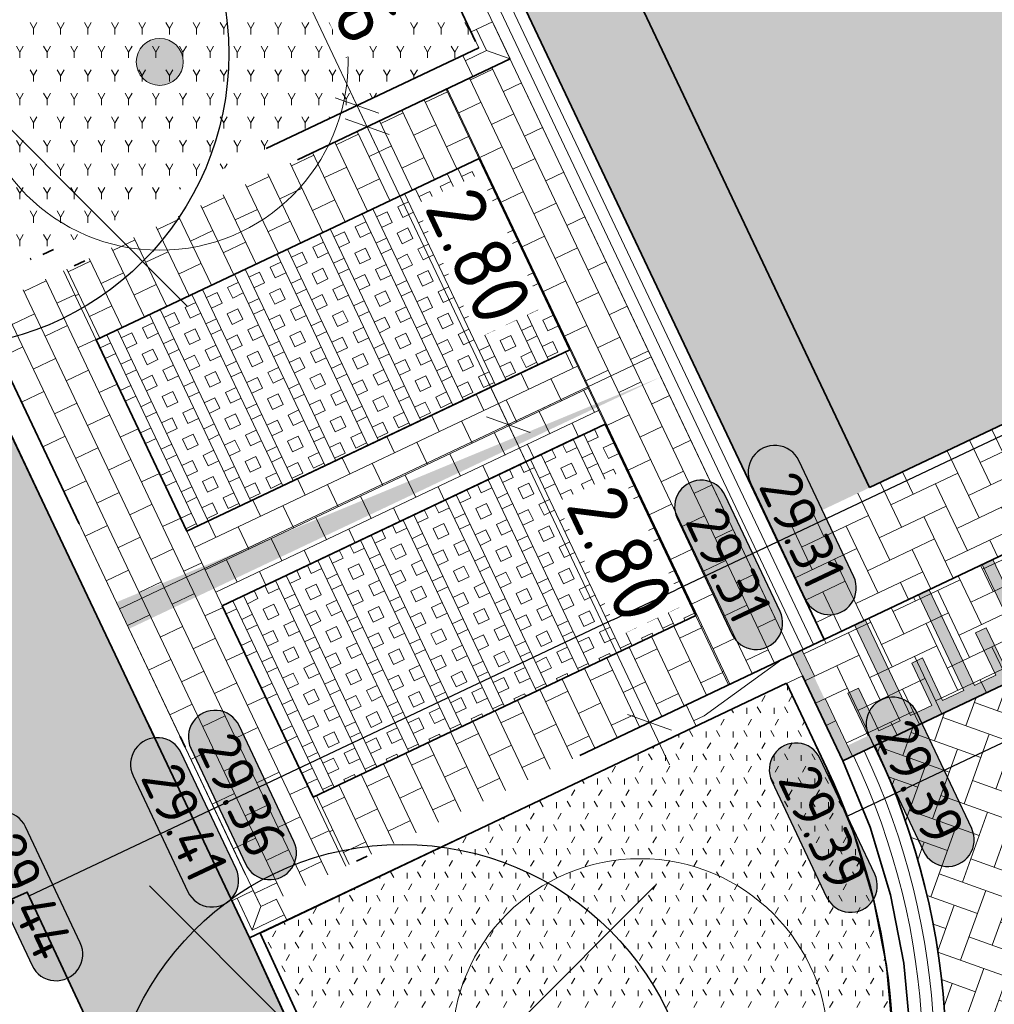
# Model space of a CAD drawing. Header units: metres. Extents: x 199937 to 201628, y 374508 to 375260.
# Tile 157 of 183: x 201397.63 to 201405.92, y 375050.48 to 375058.85. Entities that reach past the tile are written whole.
import ezdxf
from ezdxf.enums import TextEntityAlignment as Align

# ---------------------------------------------------------------- set-up
doc = ezdxf.new("R2010")
doc.units = ezdxf.units.M
for name, pattern in [('VH-GELEIDEBAND', [6, 2, -2, 0, -2]), ('VH-OPSLUITBAND_100X200', [16, 8, -2, 4, -2]), ('VH-OPSLUITBAND_150X250', [24, 16, -2, 4, -2])]:
    doc.linetypes.add(name, pattern=pattern)
for name, color, linetype, lineweight in [('031___CL_DREMPEL TALUD', 250, 'Continuous', 18), ('N-WE-GR-BEPLANTING_CULTUUR-A', 92, 'Continuous', 0), ('N-WE-GR-GROENSTROOK-G', 90, 'Continuous', 35), ('N-WE-OG-HOOGTELIJN-G', 7, 'Continuous', 25), ('N-WE-VH-DREMPEL-G', 30, 'Continuous', 35), ('N-WE-VH-DWARSHELLING-S', 7, 'Continuous', 25), ('N-WE-VH-GOOT-G', 170, 'Continuous', 35), ('N-WE-VH-KANTOPSLUITING_GELEIDEBAND_50 200-G', 20, 'VH-GELEIDEBAND', 35), ('N-WE-VH-KANTOPSLUITING_GELEIDEBAND_50 200_250_HOEKSTUK-S', 20, 'Continuous', 25), ('N-WE-VH-KANTOPSLUITING_GELEIDEBAND_50 200_250_INRITVERLOOPBAND-S', 20, 'Continuous', 25), ('N-WE-VH-KANTOPSLUITING_OPSLUITBAND_100X200-G', 150, 'VH-OPSLUITBAND_100X200', 35), ('N-WE-VH-KANTOPSLUITING_OPSLUITBAND_150X250-G', 150, 'VH-OPSLUITBAND_150X250', 35), ('N-WE-VH-KANTVERHARDING_STREKLAAG-G', 60, 'Continuous', 18), ('N-WE-VH-VERHARDING_BETONSTRAATSTEEN-G', 252, 'Continuous', 35), ('N-WE-VH-VERHARDING_GRASBETONSTEEN-A', 72, 'Continuous', 18), ('N-WE-VH-VERHARDING_GRASBETONSTEEN-G', 70, 'Continuous', 35), ('N-WE-VH-VERHARDING_TEGEL-A', 252, 'Continuous', 18), ('N-WE-VH-VERHARDING_TEGEL-G', 252, 'Continuous', 35), ('N-WE-VW-MARKERING-V', 7, 'Continuous', 18), ('N-WE-VW-MARKERING_PARKEERVAK-O', 7, 'Continuous', 18), ('X-XX-AL-HOOGTELABEL-S', 7, 'Continuous', 25), ('X-XX-AL-M', 7, 'Continuous', 18)]:
    doc.layers.add(name, color=color, linetype=linetype, lineweight=lineweight)
for name, color, linetype, lineweight, true_color in [('N-WE-GR-BOOM-S', 3, 'Continuous', 25, 0x00ff00), ('N-WE-VH-VERHARDING_BETONSTRAATSTEEN_HEIDE-A', 7, 'Continuous', 0, 0x986657), ('N-WE-VH-VERHARDING_BETONSTRAATSTEEN_ROOD-A', 7, 'Continuous', 0, 0xa92c0a), ('V-WE-GR-BOOM-S', 80, 'Continuous', 25, 0x3fff00)]:
    doc.layers.add(name, color=color, linetype=linetype, lineweight=lineweight, true_color=true_color)
doc.layers.add('X-XX-AL-HULPLIJN-G', color=7, linetype='Continuous', lineweight=18, plot=False)
doc.styles.add('NLCS-ISO-ANNOTATIEF-T18', font='NLCS-ISO.ttf', dxfattribs={"height": 1.8})
doc.styles.add('NLCS-ISO-ANNOTATIEF-T25', font='NLCS-ISO.ttf', dxfattribs={"height": 2.5})
doc.dimstyles.new('NLCS-ANNOTATIEF-T25-SCHRAP_L2_H1', dxfattribs={"dimtxt": 2.5, "dimasz": 1.4, "dimexe": 2, "dimexo": 2, "dimgap": 0.7, "dimtad": 1, "dimzin": 0, "dimdsep": 46, "dimtxsty": 'NLCS-ISO-ANNOTATIEF-T25', "dimblk": 'OBLIQUE', "dimcen": 0, "dimdle": 2, "dimclrd": 256, "dimclre": 256, "dimclrt": 256, "dimadec": 1, "dimazin": 0, "dimtfac": 1, "dimtdec": 3, "dimtofl": 0, "dimtmove": 0, "dimatfit": 3, "dimldrblk": 'OBLIQUE', "dimfxl": 2, "dimfxlon": 1, "dimtfillclr": 256, "dimtolj": 1, "dimtzin": 0, "dimlwd": -1, "dimlwe": -1, "dimarcsym": 0})
pattern_1 = [(205.3682, (201384.08018, 375094.02054), (-0.0997793, -0.27972145), [0.21, -0.21]), (295.3682, (201384.08018, 375094.02054), (0.1897504, 0.0899711), [])]
pattern_2 = [(295.3682, (201384.0802, 375094.02054), (0.3614293, 0.1713735), []), (295.3682, (201383.98982, 375093.9777), (0.3614293, 0.1713735), []), (205.3682, (201384.0802, 375094.02054), (0.1713735, -0.3614293), [-0.1, 0.1]), (205.3682, (201384.12302, 375093.9302), (0.1713735, -0.3614293), [-0.1, 0.1]), (205.3682, (201384.16587, 375093.83983), (0.1713735, -0.3614293), [0.1, -0.1]), (205.3682, (201384.2087, 375093.74947), (0.1713735, -0.3614293), [0.1, -0.1]), (295.3682, (201383.89947, 375093.93485), (0.3614293, 0.1713735), [0.1, -0.1]), (295.3682, (201383.8091, 375093.892), (0.3614293, 0.1713735), [0.1, -0.1])]
pattern_3 = [(205.37, (0, 0), (-0.09977051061, -0.27972458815), [0.21, -0.21]), (295.37, (0, 0), (0.18974754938, 0.08997703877), [])]

# ---------------------------------------------------------------- blocks, each defined once
blk = doc.blocks.new('*U14')
at = {"flags": 128}
for points in [[(-2.75, -0.1), (-2.75, -0.5)], [(-2.65, -0.1), (-2.65, -0.5)], [(-2.65, -0.1), (-2.45, -0.1)], [(-2.45, -0.1), (-2.45, -1)], [(-2.35, -0.1), (-2.35, -1)], [(-2.35, -0.1), (-2.15, -0.1)], [(-2.15, -0.1), (-2.15, -0.5)], [(-2.05, -0.1), (-2.05, -0.5)], [(-2.05, -0.1), (-1.85, -0.1)], [(-1.85, -0.1), (-1.85, -1)], [(-1.75, -0.1), (-1.75, -1)], [(-1.75, -0.1), (-1.55, -0.1)], [(-1.55, -0.1), (-1.55, -0.5)], [(-1.45, -0.1), (-1.45, -0.5)], [(-1.45, -0.1), (-1.25, -0.1)], [(-1.25, -0.1), (-1.25, -1)], [(-1.15, -0.1), (-1.15, -1)], [(-1.15, -0.1), (-0.95, -0.1)], [(-0.95, -0.1), (-0.95, -0.5)], [(-0.85, -0.1), (-0.65, -0.1)], [(-0.85, -0.1), (-0.85, -0.5)], [(-0.65, -0.1), (-0.65, -1)], [(-0.55, -0.1), (-0.35, -0.1)], [(-0.55, -0.1), (-0.55, -1)], [(-0.35, -0.1), (-0.35, -0.5)], [(-0.25, -0.1), (-0.05, -0.1)], [(-0.25, -0.1), (-0.25, -0.5)], [(-0.05, -0.1), (-0.05, -1)], [(0.05, -0.1), (0.25, -0.1)], [(0.05, -0.1), (0.05, -1)], [(0.25, -0.1), (0.25, -0.5)], [(0.35, -0.1), (0.55, -0.1)], [(0.35, -0.1), (0.35, -0.5)], [(0.55, -0.1), (0.55, -1)], [(0.65, -0.1), (0.65, -1)], [(0.65, -0.1), (0.85, -0.1)], [(0.85, -0.1), (0.85, -0.5)], [(0.95, -0.1), (0.95, -0.5)], [(0.95, -0.1), (1.15, -0.1)], [(1.15, -0.1), (1.15, -1)], [(1.25, -0.1), (1.45, -0.1)], [(1.25, -0.1), (1.25, -1)], [(1.45, -0.1), (1.45, -0.5)], [(1.55, -0.1), (1.55, -0.5)], [(1.55, -0.1), (1.75, -0.1)], [(1.75, -0.1), (1.75, -1)], [(1.85, -0.1), (2.05, -0.1)], [(1.85, -0.1), (1.85, -1)], [(2.05, -0.1), (2.05, -0.5)], [(2.15, -0.1), (2.15, -0.5)], [(2.15, -0.1), (2.35, -0.1)], [(2.35, -0.1), (2.35, -1)], [(2.45, -0.1), (2.65, -0.1)], [(2.45, -0.1), (2.45, -1)], [(2.65, -0.1), (2.65, -0.5)], [(2.75, -0.1), (2.75, -0.5)], [(-2.65, -0.5), (-2.75, -0.5)], [(-2.05, -0.5), (-2.15, -0.5)], [(-1.45, -0.5), (-1.55, -0.5)], [(-0.85, -0.5), (-0.95, -0.5)], [(-0.25, -0.5), (-0.35, -0.5)], [(0.35, -0.5), (0.25, -0.5)], [(0.95, -0.5), (0.85, -0.5)], [(1.55, -0.5), (1.45, -0.5)], [(2.15, -0.5), (2.05, -0.5)], [(2.75, -0.5), (2.65, -0.5)], [(-2.45, -1), (-2.35, -1)], [(-1.85, -1), (-1.75, -1)], [(-1.25, -1), (-1.15, -1)], [(-0.65, -1), (-0.55, -1)], [(-0.05, -1), (0.05, -1)], [(0.55, -1), (0.65, -1)], [(1.15, -1), (1.25, -1)], [(1.75, -1), (1.85, -1)], [(2.35, -1), (2.45, -1)]]:
    blk.add_lwpolyline(points, dxfattribs=at)
blk = doc.blocks.new('SGR-BOOM_01-SO')
at = {"linetype": 'ByBlock', "lineweight": 18}
h = blk.add_hatch(color=0, dxfattribs=at)
h.dxf.hatch_style = 1
edge = h.paths.add_edge_path()
edge.add_arc((0, 0), 0.25, 0, 360)
at = {"color": 0, "linetype": 'ByBlock', "lineweight": 18}
for radius in [2, 0.25]:
    blk.add_circle((0, 0), radius, dxfattribs=at)
blk = doc.blocks.new('_Oblique')
at = {"color": 0, "linetype": 'ByBlock', "lineweight": -2}
blk.add_line((-0.5, -0.5), (0.5, 0.5), dxfattribs=at)
blk = doc.blocks.new('*D216')
at = {"layer": 'Defpoints', "color": 0, "transparency": 16777216}
for p in [(201400.5863, 375057.9388), (201401.7859, 375055.4088), (201401.7859, 375055.4088)]:
    blk.add_point(p, dxfattribs=at)
at = {"layer": 'X-XX-AL-M', "transparency": 16777216}
for p, q in [((201400.4149, 375058.3002), (201401.9573, 375055.0473)), ((201400.5863, 375057.9388), (201400.9477, 375058.1102)), ((201401.7859, 375055.4088), (201402.1473, 375055.5801))]:
    blk.add_line(p, q, dxfattribs=at)
at = {"layer": 'X-XX-AL-M', "transparency": 16777216, "xscale": 0.28, "yscale": 0.28, "zscale": 0.28}
for p, rotation in [((201400.5863, 375057.9388), 115.3681995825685), ((201401.7859, 375055.4088), 295.3681995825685)]:
    blk.add_blockref('_Oblique', p, dxfattribs=dict(at, rotation=rotation))
at = {"layer": 'X-XX-AL-M', "transparency": 16777216, "insert": (201401.5385, 375056.8409), "char_height": 0.5, "attachment_point": 5, "rotation": 295.3682, "style": 'NLCS-ISO-ANNOTATIEF-T25', "bg_fill": 3, "box_fill_scale": 1.1, "bg_fill_color": 256, "bg_fill_true_color": 13158600, "bg_fill_transparency": 0}
blk.add_mtext('\\A1;2.80', dxfattribs=at)
blk = doc.blocks.new('*D217')
at = {"layer": 'Defpoints', "color": 0, "transparency": 16777216}
for p in [(201401.7859, 375055.4088), (201402.9855, 375052.8788), (201402.9855, 375052.8788)]:
    blk.add_point(p, dxfattribs=at)
at = {"layer": 'X-XX-AL-M', "transparency": 16777216}
for p, q in [((201401.6145, 375055.7702), (201403.1569, 375052.5173)), ((201401.7859, 375055.4088), (201402.1473, 375055.5801)), ((201402.9855, 375052.8788), (201403.347, 375053.0501))]:
    blk.add_line(p, q, dxfattribs=at)
at = {"layer": 'X-XX-AL-M', "transparency": 16777216, "xscale": 0.28, "yscale": 0.28, "zscale": 0.28}
for p, rotation in [((201401.7859, 375055.4088), 115.3681995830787), ((201402.9855, 375052.8788), 295.3681995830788)]:
    blk.add_blockref('_Oblique', p, dxfattribs=dict(at, rotation=rotation))
at = {"layer": 'X-XX-AL-M', "transparency": 16777216, "insert": (201402.7381, 375054.3109), "char_height": 0.5, "attachment_point": 5, "rotation": 295.3682, "style": 'NLCS-ISO-ANNOTATIEF-T25', "bg_fill": 3, "box_fill_scale": 1.1, "bg_fill_color": 256, "bg_fill_true_color": 13158600, "bg_fill_transparency": 0}
blk.add_mtext('\\A1;2.80', dxfattribs=at)
blk = doc.blocks.new('*D220')
at = {"layer": 'Defpoints', "color": 0, "transparency": 16777216}
for p in [(201399.618, 375059.9809), (201400.5006, 375058.1195), (201400.5006, 375058.1195)]:
    blk.add_point(p, dxfattribs=at)
at = {"layer": 'X-XX-AL-M', "transparency": 16777216}
for p, q in [((201399.4467, 375060.3423), (201400.672, 375057.7581)), ((201399.618, 375059.9809), (201399.9795, 375060.1522)), ((201400.5006, 375058.1195), (201400.862, 375058.2909))]:
    blk.add_line(p, q, dxfattribs=at)
at = {"layer": 'X-XX-AL-M', "transparency": 16777216, "xscale": 0.28, "yscale": 0.28, "zscale": 0.28}
for p, rotation in [((201399.618, 375059.9809), 115.3681995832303), ((201400.5006, 375058.1195), 295.3681995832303)]:
    blk.add_blockref('_Oblique', p, dxfattribs=dict(at, rotation=rotation))
at = {"layer": 'X-XX-AL-M', "transparency": 16777216, "insert": (201400.4117, 375059.2173), "char_height": 0.5, "attachment_point": 5, "rotation": 295.3682, "style": 'NLCS-ISO-ANNOTATIEF-T25', "bg_fill": 3, "box_fill_scale": 1.1, "bg_fill_color": 256, "bg_fill_true_color": 13158600, "bg_fill_transparency": 0}
blk.add_mtext('\\A1;2.06', dxfattribs=at)
blk = doc.blocks.new('SVH-GELEIDEBAND HOEKSTUK_50 200X250_L150_H90INW_HD-MM')
at = {"linetype": 'Continuous', "lineweight": 0}
blk.add_line((150, 0), (300, 150), dxfattribs=at)
blk.add_lwpolyline([(150, 0), (0, 0), (0, 200), (350, 200), (350, -150), (150, -150)], close=True, dxfattribs=at)
blk.add_lwpolyline([(300, -150), (300, 150), (0, 150)], dxfattribs=at)
blk = doc.blocks.new('SVH-GELEIDEBAND HOEKSTUK_50 200X250_L350_H90UITW_HD-MM')
at = {"linetype": 'Continuous', "lineweight": 0}
for p, q in [((200, 350), (200, 150)), ((200, 150), (0, 150)), ((200, 150), (350, 0))]:
    blk.add_line(p, q, dxfattribs=at)
blk.add_lwpolyline([(0, 200), (150, 200), (150, 350), (350, 350), (350, 0), (0, 0)], close=True, dxfattribs=at)
blk = doc.blocks.new('SVH-GELEIDEBAND INRITVERLOOPBAND_50 200X200_RECHTS_L1000_HD-MM')
at = {"linetype": 'Continuous', "lineweight": 0}
blk.add_lwpolyline([(0, 0), (-1000, 0), (-1000, 200), (0, 200)], close=True, dxfattribs=at)
blk.add_lwpolyline([(-900, 0), (-100, 150), (0, 150)], dxfattribs=at)
blk = doc.blocks.new('*U283')
h = blk.add_hatch(color=253)
h.dxf.hatch_style = 1
edge = h.paths.add_edge_path()
edge.add_line((2.726, 1.132), (-2.726, 1.132))
edge.add_arc((-2.726, 0), 1.132, 90, 270)
edge.add_line((-2.726, -1.132), (2.726, -1.132))
edge.add_arc((2.726, 0), 1.132, 270, 450)
blk.add_lwpolyline([(2.726, 1.132), (-2.726, 1.132, 1), (-2.726, -1.132), (2.726, -1.132, 1)], format="xyb", close=True)
at = {"style": 'NLCS-ISO-ANNOTATIEF-T18'}
blk.add_attdef('HGT', text='', height=1.8, dxfattribs=at).set_placement((-0.003, 0), align=Align.MIDDLE_CENTER)
blk = doc.blocks.new('V-SGR-BOOM_01')
at = {"ltscale": 0.1}
h = blk.add_hatch(color=256, dxfattribs=at)
edge = h.paths.add_edge_path()
edge.add_arc((0, 0), 0.15, 0, 360)
at = {"lineweight": -3}
for p, q in [((-2.1464, 2.1464), (2.1464, -2.1464)), ((2.1464, 2.1464), (-2.1464, -2.1464))]:
    blk.add_line(p, q, dxfattribs=at)
for radius in [2.5, 0.045]:
    blk.add_circle((0, 0), radius)
at = {"ltscale": 0.1}
blk.add_circle((0, 0), 0.15, dxfattribs=at)
blk = doc.blocks.new('*U438')
blk.add_solid([(0, 0), (0, 0.25), (5, 0)])
blk = doc.blocks.new('*U439')
blk.add_solid([(0, 0), (0, 0.25), (5.4709, 0)])
blk = doc.blocks.new('*U442')
blk.add_solid([(0, 0), (0, 0.25), (3.7764, 0)])

msp = doc.modelspace()

# ---------------------------------------------------------------- hatches: boundary and pattern name
at = {"layer": 'N-WE-GR-BEPLANTING_CULTUUR-A'}
h = msp.add_hatch(dxfattribs=at)
h.set_pattern_fill('AGR-BEPLANTING_SOORT_01-SO', color=256, scale=0.2, pattern_type=2)
h.set_pattern_definition([(60, (201123.74073, 375003.37324), (-0.11547008, 0.19999995), [0.0577352, -0.1732052]), (120, (201123.74073, 375003.37324), (-0.23094008, -5e-08), [0.0577352, -0.1732052]), (270, (201123.74073, 375003.37324), (0.11547, -0.2), [0.05, -0.35])])
h.paths.add_polyline_path([(201401.5344, 375058.6097), (201400.6519, 375060.471), (201396.3147, 375058.4146), (201397.1973, 375056.5532)])
h = msp.add_hatch(dxfattribs=at)
h.set_pattern_fill('AGR-BEPLANTING_SOORT_01-SO', color=256, scale=0.2, pattern_type=2)
h.set_pattern_definition([(60, (0, 0), (-0.11547008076, 0.199999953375), [0.0577352, -0.1732052]), (120, (0, 0), (-0.23094008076, -4.6625e-08), [0.0577352, -0.1732052]), (270, (0, 0), (0.11547, -0.2), [0.05, -0.35])])
edge = h.paths.add_edge_path()
edge.add_arc((201399.2071, 375049.9805), 5.85, 303.43428, 385.3682)
edge.add_line((201404.493, 375052.4868), (201404.1502, 375053.2096))
edge.add_line((201404.1502, 375053.2096), (201399.678, 375051.0878))
edge.add_line((201399.678, 375051.0878), (201402.4303, 375045.0985))
at = {"layer": 'N-WE-VH-VERHARDING_BETONSTRAATSTEEN_HEIDE-A', "true_color": 0x986657}
h = msp.add_hatch(dxfattribs=at)
h.set_pattern_fill('AVH-HEI_BSS_KEIFRMT_KEPER-SO', color=25, scale=2, angle=115.26, pattern_type=2)
h.set_pattern_definition([(115.26, (0, 0), (-0.27953252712, 0.10030735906), [0.63, -0.21]), (25.26, (-0.37984, -0.17923), (-0.27953252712, 0.10030735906), [0.63, -0.21])])
h.paths.add_polyline_path([(201387.5633, 375091.3428), (201386.7493, 375090.9588), (201404.0427, 375054.4868), (201404.8559, 375054.8723)])
h = msp.add_hatch(dxfattribs=at)
h.set_pattern_fill('AVH-HEI_BSS_KEIFRMT_KEPER-SO', color=25, scale=2, angle=25.3682, pattern_type=2)
h.set_pattern_definition([(25.368, (201408.17282, 375056.44507), (0.099779, 0.2797215), [0.63, -0.21]), (295.368, (201407.99288, 375056.82457), (0.099779, 0.2797215), [0.63, -0.21])])
h.paths.add_polyline_path([(201409.4145, 375055.9271), (201408.986, 375056.8307), (201404.0427, 375054.4868), (201404.4711, 375053.5832)])
at = {"layer": 'N-WE-VH-VERHARDING_BETONSTRAATSTEEN_ROOD-A'}
h = msp.add_hatch(dxfattribs=at)
h.set_pattern_fill('AVH-ROO_BSS_KEIFRMT_KEPER-SO', color=36, scale=2, angle=-19.62635, pattern_type=2)
h.set_pattern_definition([(340.37365, (201390.89287, 375092.91379), (0.2683354, 0.1272639), [0.63, -0.21]), (250.37365, (201391.03394, 375093.30939), (0.2683354, 0.1272639), [0.63, -0.21])])
h.paths.add_polyline_path([(201390.8832, 375092.9092), (201387.5633, 375091.3428), (201404.8559, 375054.8723), (201408.1728, 375056.4451)])
h = msp.add_hatch(dxfattribs=at)
h.set_pattern_fill('AVH-ROO_BSS_KEIFRMT_HALFST-SO', color=36, scale=2, angle=-154.6318, pattern_type=2)
h.set_pattern_definition(pattern_1)
h.paths.add_polyline_path([(201401.8008, 375058.5147), (201401.2587, 375058.2576), (201402.4583, 375055.7276), (201403.0005, 375055.9847)])
h = msp.add_hatch(dxfattribs=at)
h.set_pattern_fill('AVH-ROO_BSS_KEIFRMT_HALFST-SO', color=36, scale=2, angle=205.37, pattern_type=2)
h.set_pattern_definition(pattern_3)
h.paths.add_polyline_path([(201401.5372, 375057.6703), (201401.2587, 375058.2576), (201398.0058, 375056.7152), (201398.2843, 375056.1279)])
h = msp.add_hatch(dxfattribs=at)
h.set_pattern_fill('AVH-ROO_BSS_KEIFRMT_HALFST-SO', color=36, scale=2, angle=-154.6318, pattern_type=2)
h.set_pattern_definition(pattern_1)
h.paths.add_polyline_path([(201398.0058, 375056.7152), (201397.283, 375056.3725), (201397.497, 375055.9211), (201398.4826, 375053.8425), (201399.2054, 375054.1852)])
h = msp.add_hatch(dxfattribs=at)
h.set_pattern_fill('AVH-ROO_BSS_KEIFRMT_HALFST-SO', color=36, scale=2, angle=-64.6318, pattern_type=2)
h.set_pattern_definition([(295.36819958, (0, 0), (0.27972145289, -0.09977930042), [0.21, -0.21]), (25.36819958, (0, 0), (-0.08997107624, 0.18975037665), [])])
h.paths.add_polyline_path([(201402.6083, 375055.4113), (201402.3084, 375056.0438), (201399.0555, 375054.5015), (201399.3554, 375053.869)])
h = msp.add_hatch(dxfattribs=at)
h.set_pattern_fill('AVH-ROO_BSS_KEIFRMT_KEPER-SO', color=36, scale=2, angle=25.37, pattern_type=2)
h.set_pattern_definition([(25.37, (201109.11427, 374903.02658), (0.09977051, 0.27972459), [0.63, -0.21]), (295.37, (201108.93432, 374903.40608), (0.09977051, 0.27972459), [0.63, -0.21])])
h.paths.add_polyline_path([(201409.6855, 375056.0556), (201410.114, 375055.152), (201404.6285, 375052.5511), (201404.2001, 375053.4547)])
h = msp.add_hatch(dxfattribs=at)
h.set_pattern_fill('AVH-ROO_BSS_KEIFRMT_HALFST-SO', color=36, scale=2, angle=-154.6318, pattern_type=2)
h.set_pattern_definition(pattern_1)
h.paths.add_polyline_path([(201403.0005, 375055.9847), (201402.4583, 375055.7276), (201403.6579, 375053.1976), (201404.2001, 375053.4547)])
h = msp.add_hatch(dxfattribs=at)
h.set_pattern_fill('AVH-ROO_BSS_KEIFRMT_KEPER-SO', color=36, scale=2, angle=-19.74167, pattern_type=2)
h.set_pattern_definition([(340.25833, (201380.83644, 375114.1943), (0.26859106, 0.1267235), [0.63, -0.21]), (250.25833, (201380.97831, 375114.58962), (0.26859106, 0.1267235), [0.63, -0.21])])
edge = h.paths.add_edge_path()
edge.add_line((201409.843, 375055.0236), (201404.8996, 375052.6796))
edge.add_arc((201399.2071, 375049.9805), 6.3, -64.16968, 25.3682, ccw=False)
edge.add_line((201401.952, 375044.3099), (201401.7902, 375044.2316))
edge.add_line((201401.7902, 375044.2316), (201403.8814, 375039.9115))
edge.add_arc((201406.6264, 375034.241), 6.3, 25.40252, 115.83032, ccw=False)
edge.add_line((201412.3173, 375036.9435), (201417.3177, 375039.3247))
edge.add_line((201417.3177, 375039.3247), (201409.843, 375055.0236))
h = msp.add_hatch(dxfattribs=at)
h.set_pattern_fill('AVH-ROO_BSS_KEIFRMT_HALFST-SO', color=36, scale=2, angle=-154.6318, pattern_type=2)
h.set_pattern_definition(pattern_1)
h.paths.add_polyline_path([(201399.2054, 375054.1852), (201398.4826, 375053.8425), (201398.5681, 375053.6621), (201399.6822, 375051.3125), (201400.4051, 375051.6552)])
h = msp.add_hatch(dxfattribs=at)
h.set_pattern_fill('AVH-ROO_BSS_KEIFRMT_HALFST-SO', color=36, scale=2, angle=205.37, pattern_type=2)
h.set_pattern_definition(pattern_3)
h.paths.add_polyline_path([(201403.6579, 375053.1976), (201403.3794, 375053.7849), (201400.1266, 375052.2426), (201400.4051, 375051.6552)])
at = {"layer": 'N-WE-VH-VERHARDING_GRASBETONSTEEN-A', "true_color": 0x52a500}
h = msp.add_hatch(dxfattribs=at)
h.set_pattern_fill('AVH-GRASBETONSTEEN_01-SO', color=74, angle=-154.6318, pattern_type=2)
h.set_pattern_definition(pattern_2)
h.paths.add_polyline_path([(201399.0555, 375054.5015), (201402.3084, 375056.0438), (201401.5372, 375057.6703), (201398.2843, 375056.1279)])
h = msp.add_hatch(dxfattribs=at)
h.set_pattern_fill('AVH-GRASBETONSTEEN_01-SO', color=74, angle=-154.6318, pattern_type=2)
h.set_pattern_definition(pattern_2)
h.paths.add_polyline_path([(201402.6083, 375055.4113), (201399.3554, 375053.869), (201400.1266, 375052.2426), (201403.3794, 375053.7849)])
at = {"layer": 'N-WE-VH-VERHARDING_TEGEL-A'}
h = msp.add_hatch(dxfattribs=at)
h.set_pattern_fill('AVH-TEGEL_300X300_HALFST-SO', color=256, scale=5, angle=115.44303, pattern_type=2)
h.set_pattern_definition([(115.44303, (201401.07311, 375044.21776), (-0.264336, 0.20646184), [0.3, -0.3]), (205.44303, (201401.0731, 375044.21776), (0.128884, -0.2709039), [])])
edge = h.paths.add_edge_path()
edge.add_line((201376.9752, 375091.3749), (201375.6376, 375090.6981))
edge.add_line((201375.6376, 375090.6981), (201377.14, 375087.729))
edge.add_line((201377.14, 375087.729), (201374.43, 375086.42))
edge.add_line((201374.43, 375086.42), (201378.021, 375078.864))
edge.add_line((201378.021, 375078.864), (201380.732, 375080.149))
edge.add_line((201380.732, 375080.149), (201383.3399, 375074.5822))
edge.add_line((201383.3399, 375074.5822), (201386.1264, 375075.9136))
edge.add_line((201386.1264, 375075.9136), (201389.5347, 375068.8167))
edge.add_line((201389.5347, 375068.8167), (201387.8, 375068.02))
edge.add_line((201387.8, 375068.02), (201388.503, 375066.549))
edge.add_line((201388.503, 375066.549), (201388.1421, 375066.3767))
edge.add_line((201388.1421, 375066.3767), (201389.0629, 375064.4554))
edge.add_line((201389.0629, 375064.4554), (201389.421, 375064.627))
edge.add_line((201389.421, 375064.627), (201390.126, 375063.15))
edge.add_line((201390.126, 375063.15), (201391.7957, 375063.9242))
edge.add_line((201391.7957, 375063.9242), (201395.4147, 375056.3852))
edge.add_line((201395.4147, 375056.3852), (201393.703, 375055.557))
edge.add_line((201393.703, 375055.557), (201394.405, 375054.086))
edge.add_line((201394.405, 375054.086), (201394.044, 375053.914))
edge.add_line((201394.044, 375053.914), (201394.9602, 375051.9911))
edge.add_line((201394.9602, 375051.9911), (201395.321, 375052.163))
edge.add_line((201395.321, 375052.163), (201396.024, 375050.688))
edge.add_line((201396.024, 375050.688), (201397.6983, 375051.4363))
edge.add_line((201397.6983, 375051.4363), (201401.0096, 375044.3537))
edge.add_line((201401.0096, 375044.3537), (201401.756, 375044.715))
edge.add_arc((201399.2071, 375049.9805), 5.85, 295.83032, 302.44459)
edge.add_line((201402.3455, 375045.0436), (201399.5872, 375051.0461))
edge.add_line((201399.5872, 375051.0461), (201387.4935, 375076.5519))
edge.add_line((201387.4935, 375076.5519), (201386.4027, 375078.853))
edge.add_line((201386.4027, 375078.853), (201383.3436, 375077.403))
edge.add_line((201383.3436, 375077.403), (201376.9752, 375091.3749))
at = {"layer": 'N-WE-VW-MARKERING-V'}
h = msp.add_hatch(color=256, dxfattribs=at)
h.dxf.hatch_style = 1
h.paths.add_polyline_path([(201410.114, 375055.152), (201409.6855, 375056.0556), (201409.6083, 375056.019), (201409.9939, 375055.2058), (201409.8132, 375055.1201), (201409.6419, 375055.4815), (201409.5515, 375055.4387), (201409.7229, 375055.0773), (201409.5422, 375054.9916), (201409.1566, 375055.8048), (201409.0662, 375055.762), (201409.4518, 375054.9487), (201409.2711, 375054.863), (201409.0997, 375055.2245), (201409.0094, 375055.1816), (201409.1807, 375054.8202), (201409, 375054.7345), (201408.6144, 375055.5477), (201408.5241, 375055.5049), (201408.9097, 375054.6917), (201408.7289, 375054.606), (201408.5576, 375054.9674), (201408.4672, 375054.9246), (201408.6386, 375054.5631), (201408.4579, 375054.4775), (201408.0723, 375055.2907), (201407.9819, 375055.2478), (201408.3675, 375054.4346), (201408.1868, 375054.3489), (201408.0154, 375054.7104), (201407.9251, 375054.6675), (201408.0964, 375054.3061), (201407.9157, 375054.2204), (201407.5301, 375055.0336), (201407.4398, 375054.9908), (201407.8254, 375054.1776), (201407.6446, 375054.0919), (201407.4733, 375054.4533), (201407.3829, 375054.4105), (201407.5543, 375054.049), (201407.3736, 375053.9633), (201406.988, 375054.7766), (201406.8976, 375054.7337), (201407.2832, 375053.9205), (201407.1025, 375053.8348), (201406.9311, 375054.1962), (201406.8408, 375054.1534), (201407.0121, 375053.792), (201406.8314, 375053.7063), (201406.4458, 375054.5195), (201406.3555, 375054.4767), (201406.7411, 375053.6634), (201406.5604, 375053.5777), (201406.389, 375053.9392), (201406.2986, 375053.8963), (201406.47, 375053.5349), (201406.2893, 375053.4492), (201405.9037, 375054.2624), (201405.8133, 375054.2196), (201406.1989, 375053.4064), (201406.0182, 375053.3207), (201405.8468, 375053.6821), (201405.7565, 375053.6393), (201405.9279, 375053.2778), (201405.7471, 375053.1922), (201405.3616, 375054.0054), (201405.2712, 375053.9625), (201405.6568, 375053.1493), (201405.4761, 375053.0636), (201405.3047, 375053.4251), (201405.2143, 375053.3822), (201405.3857, 375053.0208), (201405.205, 375052.9351), (201404.8194, 375053.7483), (201404.7291, 375053.7055), (201405.1146, 375052.8923), (201404.9339, 375052.8066), (201404.7626, 375053.168), (201404.6722, 375053.1252), (201404.8436, 375052.7637), (201404.6629, 375052.678), (201404.2773, 375053.4913), (201404.2001, 375053.4547), (201404.2858, 375053.2739), (201404.6285, 375052.5511)])

# ---------------------------------------------------------------- linework, layer by layer
at = {"layer": 'N-WE-GR-GROENSTROOK-G'}
msp.add_lwpolyline([(201404.1502, 375053.2097), (201399.678, 375051.0878), (201402.4303, 375045.0985, 0.373556), (201404.493, 375052.4868)], format="xyb", close=True, dxfattribs=at)
at = {"layer": 'N-WE-OG-HOOGTELIJN-G'}
msp.add_lwpolyline([(201412.02, 375055.5592), (201404.6674, 375052.0799)], dxfattribs=at)
at = {"layer": 'N-WE-VH-DREMPEL-G'}
for points in [[(201404.2001, 375053.4547), (201409.6855, 375056.0556)], [(201404.6285, 375052.5511), (201410.114, 375055.152)]]:
    msp.add_lwpolyline(points, dxfattribs=at)
at = {"layer": 'N-WE-VH-GOOT-G'}
for points in [[(201400.8901, 375043.7959), (201396.8924, 375041.8607, 0.066184), (201374.4029, 375027.1696), (201370.8999, 375024.0998, -0.017863), (201364.6581, 375018.8331, -0.480396), (201358.1222, 375020.3671), (201336.5287, 375065.6943, -0.297293), (201337.1534, 375070.3508), (201344.1169, 375078.4309, -0.084867), (201356.8516, 375087.8817), (201374.7348, 375096.6611, -0.418204), (201385.8922, 375092.7665), (201404.4711, 375053.5832)], [(201404.8996, 375052.6796), (201404.8996, 375052.6796, -0.411853), (201401.952, 375044.3099), (201401.7902, 375044.2316)]]:
    msp.add_lwpolyline(points, format="xyb", dxfattribs=at)
at = {"layer": 'N-WE-VH-KANTOPSLUITING_OPSLUITBAND_100X200-G'}
for points in [[(201399.5872, 375051.0461), (201402.3455, 375045.0436)], [(201399.678, 375051.0878), (201402.4303, 375045.0985)]]:
    msp.add_lwpolyline(points, dxfattribs=at)
at = {"layer": 'N-WE-VH-VERHARDING_BETONSTRAATSTEEN-G'}
for points in [[(201387.5633, 375091.3428), (201404.8559, 375054.8723)], [(201404.8559, 375054.8723), (201408.1728, 375056.4451)]]:
    msp.add_lwpolyline(points, dxfattribs=at)
at = {"layer": 'N-WE-VH-VERHARDING_GRASBETONSTEEN-G'}
for points in [[(201398.2843, 375056.1279), (201401.5372, 375057.6703), (201402.3084, 375056.0438), (201399.0555, 375054.5015)], [(201399.3554, 375053.869), (201402.6083, 375055.4113), (201403.3794, 375053.7849), (201400.1266, 375052.2426)]]:
    msp.add_lwpolyline(points, close=True, dxfattribs=at)
for points in [[(201402.1276, 375055.9582), (201399.0555, 375054.5015)], [(201402.4275, 375055.3257), (201399.3554, 375053.869)]]:
    msp.add_lwpolyline(points, dxfattribs=at)
at = {"layer": 'N-WE-VH-VERHARDING_TEGEL-G'}
for points in [[(201402.3455, 375045.0436), (201399.5872, 375051.0461), (201388.1361, 375075.1966), (201392.654, 375077.3387), (201392.0113, 375078.6941), (201387.4935, 375076.5519), (201386.4027, 375078.853), (201383.3436, 375077.403), (201381.8503, 375080.6791), (201384.8599, 375082.1061), (201384.3458, 375083.1905), (201381.3525, 375081.7714), (201378.8702, 375087.2173), (201381.7777, 375088.6066), (201381.2632, 375089.6916), (201378.3675, 375088.3202), (201376.9752, 375091.3749), (201384.0466, 375094.7278)], [(201387.8, 375068.02), (201388.503, 375066.549), (201388.1421, 375066.3767), (201389.0629, 375064.4554), (201389.421, 375064.627), (201390.126, 375063.15), (201391.7957, 375063.9242), (201395.4147, 375056.3852), (201393.703, 375055.557), (201394.405, 375054.086), (201394.044, 375053.914), (201394.9602, 375051.9911), (201395.321, 375052.163), (201396.024, 375050.688), (201397.6983, 375051.4363), (201401.0096, 375044.3537)]]:
    msp.add_lwpolyline(points, dxfattribs=at)
at = {"layer": 'N-WE-VW-MARKERING_PARKEERVAK-O'}
for points in [[(201401.9294, 375058.2436), (201403.0005, 375055.9847)], [(201397.4115, 375056.1014), (201398.4826, 375053.8425)], [(201398.4826, 375053.8425), (201403.0005, 375055.9847)], [(201398.4826, 375053.8425), (201403.0005, 375055.9847)], [(201398.4826, 375053.8425), (201403.0005, 375055.9847)], [(201403.0005, 375055.9847), (201404.0715, 375053.7257)], [(201398.4826, 375053.8425), (201399.5537, 375051.5836)]]:
    msp.add_lwpolyline(points, dxfattribs=at)
at = {"layer": 'X-XX-AL-HULPLIJN-G'}
for points in [[(201401.2587, 375058.2576), (201402.4583, 375055.7276), (201403.6579, 375053.1976)], [(201398.0058, 375056.7152), (201399.2054, 375054.1852)], [(201399.2054, 375054.1852), (201400.4051, 375051.6552)]]:
    msp.add_lwpolyline(points, dxfattribs=at)

# ---------------------------------------------------------------- block references
at = {"layer": '031___CL_DREMPEL TALUD', "rotation": 205.3681995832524}
msp.add_blockref('*U14', (201407.3712, 375053.8516), dxfattribs=at)
at = {"layer": 'N-WE-GR-BOOM-S', "color": 3, "true_color": 0x00ff00, "xscale": 0.8, "yscale": 0.8, "zscale": 0.2}
for p in [(201398.8243, 375058.4902), (201402.9068, 375050.1197)]:
    msp.add_blockref('SGR-BOOM_01-SO', p, dxfattribs=at)
at = {"layer": 'N-WE-VH-DWARSHELLING-S', "rotation": 25.42565744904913}
msp.add_blockref('*U442', (201394.8494, 375052.2235), dxfattribs=at)
at = {"layer": 'N-WE-VH-KANTOPSLUITING_GELEIDEBAND_50 200_250_HOEKSTUK-S', "xscale": 0.001, "yscale": 0.001, "zscale": 0.001}
for name, p, rotation in [('SVH-GELEIDEBAND HOEKSTUK_50 200X250_L350_H90UITW_HD-MM', (201401.4846, 375058.3647), 25.36819958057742), ('SVH-GELEIDEBAND HOEKSTUK_50 200X250_L150_H90INW_HD-MM', (201399.8177, 375051.3767), 205.3681995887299)]:
    msp.add_blockref(name, p, dxfattribs=dict(at, rotation=rotation))
at = {"layer": 'V-WE-GR-BOOM-S'}
msp.add_blockref('V-SGR-BOOM_01', (201400.8838, 375049.3414, 29.4893), dxfattribs=at)
at = {"layer": 'X-XX-AL-HOOGTELABEL-S', "xscale": 0.2, "yscale": 0.2, "zscale": 0.2, "rotation": 295.2863487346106}
for p, values in [((201404.2835, 375054.512), {'HGT': '29.31'}), ((201405.2859, 375052.3726), {'HGT': '29.39'}), ((201399.5269, 375052.2611), {'HGT': '29.36'}), ((201399.0355, 375052.0285), {'HGT': '29.41'}), ((201404.4628, 375051.983), {'HGT': '29.39'}), ((201397.711, 375051.4018), {'HGT': '29.44'})]:
    msp.add_blockref('*U283', p, dxfattribs=at).add_auto_attribs(values)

# ---------------------------------------------------------------- next in the draw order: dimensions: what is measured, and where the dimension line sits
at = {"layer": 'X-XX-AL-M'}
dim = msp.add_aligned_dim(p1=(201400.5863, 375057.9388), p2=(201401.7859, 375055.4088), distance=0, dimstyle='NLCS-ANNOTATIEF-T25-SCHRAP_L2_H1', override={"dimtfill": 1}, dxfattribs=at)
dim.commit()
dim.dimension.update_dxf_attribs({"geometry": '*D216', "text_midpoint": (201401.5385, 375056.8409)})

# ---------------------------------------------------------------- next in the draw order: dimensions: what is measured, and where the dimension line sits
for p1, p2, picture, middle in [((201399.618, 375059.9809), (201400.5006, 375058.1195), '*D220', (201400.4117, 375059.2173)), ((201401.7859, 375055.4088), (201402.9855, 375052.8788), '*D217', (201402.7381, 375054.3109))]:
    dim = msp.add_aligned_dim(p1=p1, p2=p2, distance=0, dimstyle='NLCS-ANNOTATIEF-T25-SCHRAP_L2_H1', override={"dimtfill": 1}, dxfattribs=at)
    dim.commit()
    dim.dimension.update_dxf_attribs({"geometry": picture, "text_midpoint": middle})

# ---------------------------------------------------------------- next in the draw order: linework, layer by layer
at = {"layer": 'N-WE-OG-HOOGTELIJN-G'}
msp.add_lwpolyline([(201411.0108, 375057.6954), (201397.711, 375051.4018)], dxfattribs=at)
at = {"layer": 'N-WE-VH-KANTOPSLUITING_GELEIDEBAND_50 200-G'}
for points in [[(201384.1421, 375094.7731), (201379.8245, 375092.7259), (201387.4935, 375076.5519), (201392.0113, 375078.6941), (201392.6111, 375077.4291), (201393.557, 375075.4342), (201389.0391, 375073.2921), (201391.6097, 375067.8706), (201396.1276, 375070.0128), (201397.0102, 375068.1514), (201392.4923, 375066.0093), (201396.134, 375058.3289), (201400.6519, 375060.471), (201401.5344, 375058.6097), (201397.0166, 375056.4675), (201399.5872, 375051.0461), (201404.2858, 375053.2739)], [(201384.2863, 375094.6201), (201380.0909, 375092.6309), (201387.5885, 375076.8183), (201392.1063, 375078.9605), (201392.7918, 375077.5148), (201393.8234, 375075.3392), (201389.3055, 375073.197), (201391.7048, 375068.137), (201396.2226, 375070.2792), (201397.2766, 375068.0564), (201392.7587, 375065.9142), (201396.229, 375058.5953), (201400.7469, 375060.7375), (201401.8008, 375058.5147), (201397.283, 375056.3725), (201399.6822, 375051.3125)], [(201404.2001, 375053.4547), (201399.6822, 375051.3125)]]:
    msp.add_lwpolyline(points, dxfattribs=at)
at = {"layer": 'N-WE-VH-KANTOPSLUITING_OPSLUITBAND_150X250-G'}
for points in [[(201404.2858, 375053.2739), (201404.6285, 375052.5511, -0.411853), (201401.8213, 375044.5799), (201400.7594, 375044.0659)], [(201404.1502, 375053.2097), (201404.493, 375052.4868, -0.411853), (201401.756, 375044.715), (201400.694, 375044.2009)]]:
    msp.add_lwpolyline(points, format="xyb", dxfattribs=at)
at = {"layer": 'N-WE-VH-KANTVERHARDING_STREKLAAG-G'}
for points in [[(201400.8465, 375043.8859), (201396.8491, 375041.9508, 0.066185), (201374.3373, 375027.2451), (201370.8333, 375024.1745, -0.017865), (201364.5964, 375018.9118, -0.480396), (201358.2125, 375020.4101), (201336.619, 375065.7373, -0.297293), (201337.2292, 375070.2855), (201344.191, 375078.3637, -0.084849), (201356.8962, 375087.7922), (201374.7789, 375096.5713, -0.418204), (201385.8018, 375092.7236), (201404.3808, 375053.5403)], [(201400.803, 375043.9759), (201396.8057, 375042.0409, 0.066186), (201374.2718, 375027.3206), (201370.7668, 375024.2491, -0.017867), (201364.5347, 375018.9905, -0.480396), (201358.3028, 375020.4531), (201336.7093, 375065.7803, -0.297293), (201337.3049, 375070.2202), (201344.265, 375078.2964, -0.084832), (201356.9409, 375087.7027), (201374.823, 375096.4815, -0.418204), (201385.7115, 375092.6808), (201404.2904, 375053.4975)], [(201404.8092, 375052.6368), (201404.8092, 375052.6368, -0.411853), (201401.9085, 375044.3999), (201401.7466, 375044.3216)], [(201404.7189, 375052.5939), (201404.7189, 375052.5939, -0.411853), (201401.8649, 375044.4899), (201401.7031, 375044.4116)]]:
    msp.add_lwpolyline(points, format="xyb", dxfattribs=at)
at = {"layer": 'N-WE-VW-MARKERING_PARKEERVAK-O'}
msp.add_lwpolyline([(201384.1421, 375094.7731, -0.08171), (201385.6211, 375092.638), (201404.2858, 375053.2739)], format="xyb", dxfattribs=at)

# ---------------------------------------------------------------- next in the draw order: block references
at = {"layer": 'N-WE-VH-DWARSHELLING-S'}
for name, p, rotation in [('*U439', (201403.4599, 375055.7159), 24.80715683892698), ('*U438', (201398.563, 375053.673), 25.33226751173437)]:
    msp.add_blockref(name, p, dxfattribs=dict(at, rotation=rotation))
at = {"layer": 'N-WE-VH-KANTOPSLUITING_GELEIDEBAND_50 200_250_INRITVERLOOPBAND-S', "xscale": 0.001, "yscale": 0.001, "zscale": 0.001, "rotation": 205.368199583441}
msp.add_blockref('SVH-GELEIDEBAND INRITVERLOOPBAND_50 200X200_RECHTS_L1000_HD-MM', (201403.2965, 375053.0262), dxfattribs=at)
at = {"layer": 'V-WE-GR-BOOM-S'}
msp.add_blockref('V-SGR-BOOM_01', (201396.9113, 375058.5607, 29.5246), dxfattribs=at)
at = {"layer": 'X-XX-AL-HOOGTELABEL-S', "xscale": 0.2, "yscale": 0.2, "zscale": 0.2, "rotation": 295.2863487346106}
msp.add_blockref('*U283', (201403.6583, 375054.2161), dxfattribs=at).add_auto_attribs({'HGT': '29.31'})

doc.saveas('drawing.dxf')
